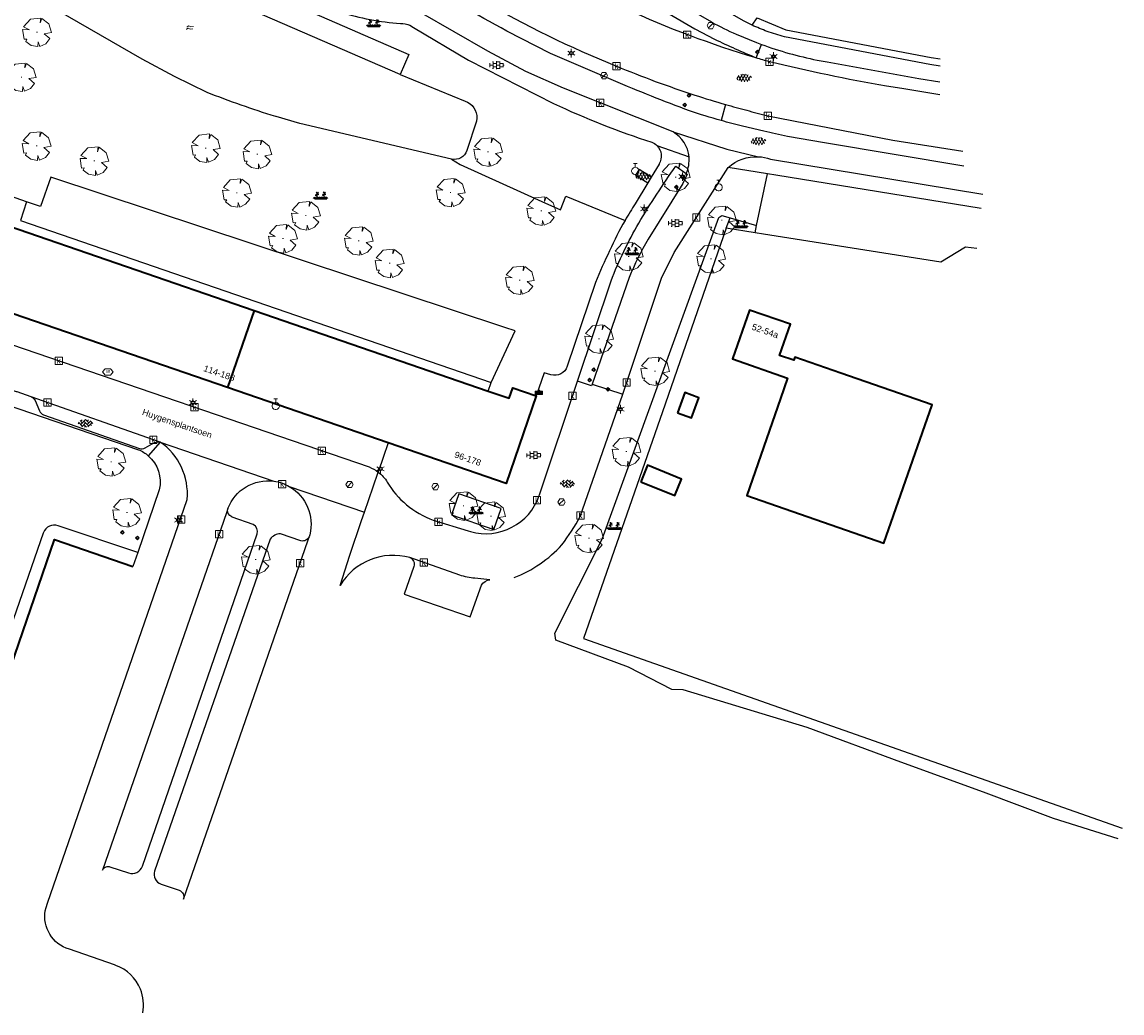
# Model space of a CAD drawing. Header units: metres. Extents: x 100797 to 101446, y 431104 to 431509.
# Tile 9 of 35: x 101212 to 101363, y 431104 to 431240. Entities that reach past the tile are written whole.
import ezdxf

# ---------------------------------------------------------------- set-up
doc = ezdxf.new("R2010")
doc.units = ezdxf.units.M
doc.layers.get('0').update_dxf_attribs({"linetype": 'CONTINUOUS'})
doc.layers.add('BAR_BEBOUWING', color=7, linetype='CONTINUOUS', lineweight=35, true_color=0x707070)
for name, color, linetype, true_color in [('BAR_BGT_BOMEN', 7, 'CONTINUOUS', 0x707070), ('BAR_BGT_LICHTMASTEN', 7, 'CONTINUOUS', 0x707070), ('BAR_BGT_PUNTSYMBOLEN', 7, 'CONTINUOUS', 0x707070), ('BAR_BGT_SYMBOLEN', 7, 'CONTINUOUS', 0x707070), ('BAR_HUISNUMMERS EN STRAATNAMEN', 7, 'CONTINUOUS', 0x707070), ('BAR_TOPO', 7, 'CONTINUOUS', 0x707070), ('BAR_WATER', 7, 'CONTINUOUS', 0x707070), ('BAR_WEGEN', 7, 'CONTINUOUS', 0x707070), ('BOR_AFVALBAK', 7, 'CONTINUOUS', 0x707070), ('BOR_BOMEN (vaste grootte)', 7, 'CONTINUOUS', 0x707070), ('BOR_LICHTMASTEN', 7, 'CONTINUOUS', 0x707070), ('BOR_RIOOLPUTTEN', 7, 'CONTINUOUS', 0x707070), ('BOR_VERKEERSBORD', 7, 'CONTINUOUS', 0x707070)]:
    doc.layers.add(name, color=color, linetype=linetype, true_color=true_color)
doc.styles.add('NLCS-ISO', font='NLCS-ISO.ttf')

# ---------------------------------------------------------------- blocks, each defined once
blk = doc.blocks.new('inspectieput_1', base_point=(100953.43, 431263.36))
at = {"color": 8, "lineweight": 0, "true_color": 0x707070}
for points in [[(100953.93, 431263.36), (100953.68, 431263.79), (100953.18, 431263.79), (100952.93, 431263.36), (100953.18, 431262.93), (100953.68, 431262.93), (100953.93, 431263.36)], [(100953.08, 431263.01), (100953.78, 431263.71)]]:
    blk.add_lwpolyline(points, dxfattribs=at)
blk = doc.blocks.new('lichtmast_1', base_point=(101313.15, 431373.61))
at = {"color": 8, "lineweight": 0, "true_color": 0x707070}
for points in [[(101312.9, 431373.75), (101312.65, 431373.9)], [(101312.9, 431373.46), (101312.65, 431373.32)], [(101313.44, 431373.61), (101313.15, 431373.9), (101312.86, 431373.61), (101313.15, 431373.32), (101313.44, 431373.61)], [(101312.89, 431373.72), (101313.42, 431373.72)], [(101312.89, 431373.49), (101313.42, 431373.49)], [(101313.15, 431373.9), (101313.15, 431374.19)], [(101313.15, 431373.32), (101313.15, 431373.03)], [(101313.4, 431373.75), (101313.65, 431373.9)], [(101313.4, 431373.46), (101313.65, 431373.32)]]:
    blk.add_lwpolyline(points, dxfattribs=at)
blk = doc.blocks.new('boom_5', base_point=(101195.65, 431331.72))
at = {"color": 8, "lineweight": 0, "true_color": 0x707070}
for points in [[(101196.16, 431333.65), (101194.75, 431333.51), (101193.79, 431332.46)], [(101196.16, 431333.65), (101196.1, 431332.99), (101196.34, 431333.6)], [(101197.65, 431331.67), (101197.31, 431332.84), (101196.34, 431333.6)], [(101193.68, 431332.08), (101194.61, 431332.03), (101193.79, 431332.46)], [(101193.68, 431332.08), (101193.91, 431330.74)], [(101194.1, 431330.45), (101194.26, 431330.76), (101193.91, 431330.74)], [(101194.1, 431330.45), (101194.86, 431329.88), (101195.8, 431329.72)], [(101195.71, 431331.72), (101195.59, 431331.72), (101195.71, 431331.72)], [(101196.05, 431329.76), (101196.86, 431330.13), (101197.44, 431330.82)], [(101197.65, 431331.67), (101196.67, 431331.5), (101197.44, 431330.82)], [(101196.05, 431329.76), (101195.82, 431330.4), (101195.8, 431329.72)]]:
    blk.add_lwpolyline(points, dxfattribs=at)
blk = doc.blocks.new('afvalbak_1', base_point=(100943.53, 431176.56))
at = {"color": 8, "lineweight": 0, "true_color": 0x707070}
for points in [[(100944.03, 431176.45), (100943.03, 431176.45)], [(100943.11, 431176.32), (100943.03, 431176.45)], [(100943.03, 431176.45), (100943.03, 431176.01)], [(100943.11, 431176.25), (100943.03, 431176.01)], [(100944.03, 431176.01), (100943.03, 431176.01)], [(100943.96, 431176.32), (100943.11, 431176.32)], [(100943.11, 431176.25), (100943.11, 431176.32)], [(100943.96, 431176.25), (100943.11, 431176.25)], [(100943.16, 431176.19), (100943.12, 431176.07)], [(100943.95, 431176.07), (100943.12, 431176.07)], [(100943.91, 431176.19), (100943.16, 431176.19)], [(100943.65, 431176.56), (100943.53, 431176.67), (100943.42, 431176.56), (100943.53, 431176.45), (100943.65, 431176.56)], [(100943.91, 431176.19), (100943.95, 431176.07)], [(100943.96, 431176.32), (100944.03, 431176.45)], [(100943.96, 431176.25), (100943.96, 431176.32)], [(100943.96, 431176.25), (100944.03, 431176.01)], [(100944.03, 431176.45), (100944.03, 431176.01)]]:
    blk.add_lwpolyline(points, dxfattribs=at)
blk = doc.blocks.new('verkeersbord_1', base_point=(101107.64, 431195.48))
at = {"true_color": 0x707070, "transparency": 33554687}
h = blk.add_hatch(color=8, dxfattribs=at)
h.paths.add_polyline_path([(101107.89, 431195.48), (101107.64, 431195.73), (101107.39, 431195.48), (101107.64, 431195.23)])
h.paths.add_polyline_path([(101107.46, 431195.48), (101107.64, 431195.66), (101107.82, 431195.48), (101107.64, 431195.3)], flags=0)
at = {"color": 8, "lineweight": 0, "true_color": 0x707070}
for points in [[(101107.89, 431195.48), (101107.64, 431195.73), (101107.39, 431195.48), (101107.64, 431195.23), (101107.89, 431195.48)], [(101107.82, 431195.48), (101107.64, 431195.66), (101107.46, 431195.48), (101107.64, 431195.3), (101107.82, 431195.48)]]:
    blk.add_lwpolyline(points, dxfattribs=at)
blk = doc.blocks.new('boom_6', base_point=(101276.28, 431172.06))
at = {"color": 8, "lineweight": 0, "true_color": 0x707070}
for points in [[(101276.79, 431173.99), (101275.38, 431173.85), (101274.42, 431172.8)], [(101276.79, 431173.99), (101276.73, 431173.33), (101276.96, 431173.94)], [(101278.28, 431172.01), (101277.93, 431173.18), (101276.96, 431173.94)], [(101274.31, 431172.41), (101275.23, 431172.37), (101274.42, 431172.8)], [(101274.31, 431172.41), (101274.53, 431171.08)], [(101276.34, 431172.06), (101276.22, 431172.06), (101276.34, 431172.06)], [(101278.28, 431172.01), (101277.29, 431171.84), (101278.06, 431171.16)], [(101274.73, 431170.79), (101274.89, 431171.1), (101274.53, 431171.08)], [(101274.73, 431170.79), (101275.48, 431170.22), (101276.42, 431170.06)], [(101276.67, 431170.1), (101276.44, 431170.74), (101276.42, 431170.06)], [(101276.67, 431170.1), (101277.49, 431170.47), (101278.06, 431171.16)]]:
    blk.add_lwpolyline(points, dxfattribs=at)
blk = doc.blocks.new('betonstraatstenen_1', base_point=(101286.8, 431176.56))
at = {"color": 8, "lineweight": 0, "true_color": 0x707070}
for points in [[(101285.78, 431176.42), (101285.91, 431176.56)], [(101285.81, 431176.66), (101286.35, 431176.12)], [(101286.05, 431176.87), (101286.35, 431176.56)], [(101286.13, 431176.34), (101286.8, 431177)], [(101286.13, 431176.78), (101286.33, 431176.98)], [(101286.27, 431176.03), (101286.8, 431176.56)], [(101286.58, 431176.78), (101287.24, 431176.12)], [(101286.58, 431176.34), (101286.94, 431175.97)], [(101286.64, 431175.97), (101286.8, 431176.12)], [(101286.77, 431177.03), (101287.24, 431176.56)], [(101287.02, 431176.78), (101287.21, 431176.98)], [(101287.02, 431176.34), (101287.53, 431176.85)], [(101287.11, 431175.99), (101287.68, 431176.56)], [(101287.46, 431176.78), (101287.78, 431176.46)], [(101287.46, 431176.34), (101287.6, 431176.19)]]:
    blk.add_lwpolyline(points, dxfattribs=at)
blk = doc.blocks.new('afsluitpaal_1', base_point=(101287.419, 431391.834))
at = {"true_color": 0x707070, "transparency": 33554687}
blk.add_hatch(color=8, dxfattribs=at).paths.add_polyline_path([(101287.169, 431391.834), (101287.419, 431392.084), (101287.669, 431391.834), (101287.419, 431391.584)])
at = {"color": 8, "lineweight": 0, "true_color": 0x707070}
blk.add_lwpolyline([(101287.669, 431391.834), (101287.419, 431392.084), (101287.169, 431391.834), (101287.419, 431391.584), (101287.669, 431391.834)], dxfattribs=at)
blk = doc.blocks.new('beplanting_1', base_point=(101316.77, 431360.68))
at = {"color": 8, "lineweight": 0, "true_color": 0x707070}
for points in [[(101316.15, 431360.87), (101315.99, 431360.85)], [(101316.24, 431360.34), (101316.25, 431360.73), (101316.05, 431361.01)], [(101316.12, 431360.91), (101316.16, 431361.04)], [(101316.22, 431361.22), (101316.13, 431361.21)], [(101316.24, 431361.18), (101316.14, 431361.33)], [(101316.18, 431361.27), (101316.19, 431361.31)], [(101316.25, 431360.73), (101316.24, 431361.38)], [(101316.25, 431361.12), (101316.43, 431361.29)], [(101316.25, 431360.93), (101316.46, 431361.06)], [(101316.34, 431361.21), (101316.32, 431361.28)], [(101316.36, 431361), (101316.5, 431360.93)], [(101316.37, 431361.24), (101316.44, 431361.23)], [(101316.4, 431361.02), (101316.4, 431361.16)], [(101317.12, 431360.88), (101316.96, 431360.86)], [(101317.22, 431360.35), (101317.22, 431360.74), (101317.02, 431361.02)], [(101317.09, 431360.92), (101317.13, 431361.04)], [(101317.22, 431361.18), (101317.11, 431361.34)], [(101317.19, 431361.22), (101317.11, 431361.22)], [(101317.15, 431361.28), (101317.16, 431361.32)], [(101317.22, 431360.74), (101317.21, 431361.38)], [(101317.22, 431361.13), (101317.4, 431361.3)], [(101317.22, 431360.94), (101317.43, 431361.07)], [(101317.31, 431361.21), (101317.29, 431361.28)], [(101317.33, 431361), (101317.47, 431360.94)], [(101317.34, 431361.25), (101317.41, 431361.24)], [(101317.37, 431361.03), (101317.37, 431361.16)], [(101316, 431360.34), (101315.73, 431360.52)], [(101316, 431360.34), (101315.8, 431360.61)], [(101316, 431360.34), (101315.92, 431360.64)], [(101315.94, 431360.34), (101317.6, 431360.35)], [(101316, 431360.34), (101316.06, 431360.65)], [(101316, 431360.34), (101316.18, 431360.6)], [(101316, 431360.34), (101316.27, 431360.54)], [(101316.49, 431360.34), (101316.22, 431360.53)], [(101316.49, 431360.34), (101316.29, 431360.62)], [(101316.49, 431360.34), (101316.41, 431360.64)], [(101316.49, 431360.34), (101316.56, 431360.65)], [(101316.49, 431360.34), (101316.67, 431360.61)], [(101316.49, 431360.34), (101316.76, 431360.54)], [(101316.95, 431360.35), (101316.67, 431360.53)], [(101316.95, 431360.35), (101316.74, 431360.62)], [(101316.95, 431360.35), (101316.87, 431360.65)], [(101316.95, 431360.35), (101317.01, 431360.66)], [(101316.95, 431360.35), (101317.13, 431360.61)], [(101316.95, 431360.35), (101317.22, 431360.55)], [(101317.46, 431360.35), (101317.18, 431360.54)], [(101317.46, 431360.35), (101317.25, 431360.62)], [(101317.46, 431360.35), (101317.38, 431360.65)], [(101317.46, 431360.35), (101317.52, 431360.66)], [(101317.46, 431360.35), (101317.64, 431360.62)], [(101317.46, 431360.35), (101317.73, 431360.55)]]:
    blk.add_lwpolyline(points, dxfattribs=at)
blk = doc.blocks.new('tegels_1', base_point=(101313.55, 431423.17))
at = {"color": 8, "lineweight": 0, "true_color": 0x707070}
for points in [[(101312.6, 431423.4), (101312.63, 431423.4)], [(101312.6, 431422.94), (101312.63, 431422.94)], [(101312.63, 431422.91), (101312.63, 431423.43)], [(101312.63, 431423.17), (101313.09, 431423.17)], [(101312.99, 431423.63), (101313.09, 431423.63)], [(101313.09, 431422.68), (101313.09, 431423.66)], [(101313.09, 431423.4), (101313.55, 431423.4)], [(101313.09, 431422.94), (101313.55, 431422.94)], [(101313.55, 431422.62), (101313.55, 431423.72)], [(101313.55, 431423.63), (101314.02, 431423.63)], [(101313.55, 431423.17), (101314.02, 431423.17)], [(101314.02, 431422.68), (101314.02, 431423.66)], [(101314.02, 431423.4), (101314.48, 431423.4)], [(101314.02, 431422.94), (101314.48, 431422.94)], [(101314.48, 431422.91), (101314.48, 431423.43)], [(101314.48, 431423.17), (101314.6, 431423.17)], [(101312.99, 431422.71), (101313.09, 431422.71)], [(101313.55, 431422.71), (101314.02, 431422.71)]]:
    blk.add_lwpolyline(points, dxfattribs=at)
blk = doc.blocks.new('asfalt_1', base_point=(101306.48, 431386.77))
at = {"color": 8, "lineweight": 0, "true_color": 0x707070}
for points in [[(101305.58, 431386.5), (101305.44, 431386.73)], [(101305.46, 431386.66), (101305.73, 431387.13)], [(101306.12, 431386.26), (101305.65, 431387.08)], [(101305.72, 431386.4), (101306.23, 431387.28)], [(101306.55, 431386.24), (101305.97, 431387.23)], [(101306.06, 431386.28), (101306.64, 431387.28)], [(101306.92, 431386.3), (101306.35, 431387.29)], [(101306.44, 431386.24), (101307, 431387.2)], [(101307.25, 431386.44), (101306.77, 431387.26)], [(101306.88, 431386.29), (101307.31, 431387.03)], [(101307.44, 431386.81), (101307.32, 431387.02)]]:
    blk.add_lwpolyline(points, dxfattribs=at)
blk = doc.blocks.new('water_1', base_point=(101296.53, 431389.81))
at = {"color": 8, "lineweight": 0, "true_color": 0x707070}
for points in [[(101295.99, 431389.59), (101296.01, 431389.62), (101296.25, 431389.76), (101296.5, 431389.63), (101296.9, 431389.68)], [(101296.08, 431389.9), (101296.1, 431389.93), (101296.34, 431390.07), (101296.59, 431389.94), (101296.99, 431389.99)], [(101296.08, 431389.9), (101296.1, 431389.93), (101296.34, 431390.07), (101296.59, 431389.94), (101296.99, 431389.99)]]:
    blk.add_lwpolyline(points, dxfattribs=at)
blk = doc.blocks.new('kolk-symbool_1', base_point=(101288.59, 431172.13))
at = {"true_color": 0x707070, "transparency": 33554687}
h = blk.add_hatch(color=8, dxfattribs=at)
h.paths.add_polyline_path([(101288.62, 431172.08), (101288.85, 431172.3), (101288.72, 431172.3), (101288.49, 431172.06), (101288.56, 431172.01), (101288.75, 431171.72), (101288.87, 431171.72)])
h.paths.add_polyline_path([(101288.56, 431172.01), (101288.49, 431172.06), (101288.49, 431172.52), (101288.39, 431172.52), (101288.39, 431171.72), (101288.49, 431171.72), (101288.49, 431171.95)], flags=0)
at = {"color": 8, "lineweight": 0, "true_color": 0x707070}
blk.add_lwpolyline([(101288.09, 431172.62), (101289.09, 431172.62), (101289.09, 431171.62), (101288.09, 431171.62), (101288.09, 431172.62)], dxfattribs=at)
blk = doc.blocks.new('afsluitpaal_51', base_point=(101292.344, 431189.493))
at = {"true_color": 0x707070, "transparency": 33554687}
blk.add_hatch(color=8, dxfattribs=at).paths.add_polyline_path([(101292.094, 431189.493), (101292.344, 431189.743), (101292.594, 431189.493), (101292.344, 431189.243)])
at = {"color": 8, "lineweight": 0, "true_color": 0x707070}
blk.add_lwpolyline([(101292.594, 431189.493), (101292.344, 431189.743), (101292.094, 431189.493), (101292.344, 431189.243), (101292.594, 431189.493)], dxfattribs=at)
blk = doc.blocks.new('verkeersbord_2', base_point=(101289.84, 431190.77))
at = {"true_color": 0x707070, "transparency": 33554687}
h = blk.add_hatch(color=8, dxfattribs=at)
h.paths.add_polyline_path([(101290.09, 431190.77), (101289.84, 431191.02), (101289.59, 431190.77), (101289.84, 431190.52)])
h.paths.add_polyline_path([(101289.66, 431190.77), (101289.84, 431190.94), (101290.02, 431190.77), (101289.84, 431190.59)], flags=0)
at = {"color": 8, "lineweight": 0, "true_color": 0x707070}
for points in [[(101290.09, 431190.77), (101289.84, 431191.02), (101289.59, 431190.77), (101289.84, 431190.52), (101290.09, 431190.77)], [(101290.02, 431190.77), (101289.84, 431190.94), (101289.66, 431190.77), (101289.84, 431190.59), (101290.02, 431190.77)]]:
    blk.add_lwpolyline(points, dxfattribs=at)
blk = doc.blocks.new('verdeelkast_1', base_point=(101307.585, 431217.287))
at = {"color": 8, "lineweight": 0, "true_color": 0x707070}
for points in [[(101307.335, 431216.8495), (101307.1475, 431217.037), (101307.085, 431217.2245), (101307.085, 431217.3495), (101307.1475, 431217.537), (101307.335, 431217.7245), (101307.5225, 431217.787), (101307.6475, 431217.787), (101307.835, 431217.7245), (101308.0225, 431217.537), (101308.085, 431217.3495), (101308.085, 431217.2245), (101308.0225, 431217.037), (101307.835, 431216.8495), (101307.6475, 431216.787), (101307.5225, 431216.787), (101307.335, 431216.8495)], [(101307.335, 431218.287), (101307.835, 431218.287)], [(101307.585, 431217.787), (101307.585, 431218.287)]]:
    blk.add_lwpolyline(points, dxfattribs=at)
blk = doc.blocks.new('afvalbak_2', base_point=(101282.85, 431189.33))
at = {"color": 8, "lineweight": 0, "true_color": 0x707070}
for points in [[(101283.35, 431189.21), (101282.35, 431189.21)], [(101282.42, 431189.08), (101282.35, 431189.21)], [(101282.35, 431189.21), (101282.35, 431188.78)], [(101282.42, 431189.01), (101282.35, 431188.78)], [(101283.35, 431188.78), (101282.35, 431188.78)], [(101283.27, 431189.08), (101282.42, 431189.08)], [(101282.42, 431189.01), (101282.42, 431189.08)], [(101283.27, 431189.01), (101282.42, 431189.01)], [(101282.47, 431188.96), (101282.43, 431188.83)], [(101283.27, 431188.83), (101282.43, 431188.83)], [(101283.23, 431188.96), (101282.47, 431188.96)], [(101282.96, 431189.33), (101282.85, 431189.44), (101282.74, 431189.33), (101282.85, 431189.21), (101282.96, 431189.33)], [(101283.23, 431188.96), (101283.27, 431188.83)], [(101283.27, 431189.08), (101283.35, 431189.21)], [(101283.27, 431189.01), (101283.27, 431189.08)], [(101283.27, 431189.01), (101283.35, 431188.78)], [(101283.35, 431189.21), (101283.35, 431188.78)]]:
    blk.add_lwpolyline(points, dxfattribs=at)
blk = doc.blocks.new('brandkraanput_1', base_point=(101151.07, 431424.81))
at = {"true_color": 0x707070, "transparency": 33554687}
h = blk.add_hatch(color=8, dxfattribs=at)
h.paths.add_polyline_path([(101150.82, 431424.99), (101150.91, 431424.99), (101150.98, 431425), (101150.96, 431425.01), (101150.95, 431425.02), (101150.93, 431425.02), (101150.91, 431425.03), (101150.8, 431425.03), (101150.79, 431425.02), (101150.78, 431425.01), (101150.78, 431424.64), (101150.79, 431424.62), (101150.8, 431424.62), (101150.91, 431424.62), (101150.92, 431424.62), (101150.94, 431424.62), (101150.96, 431424.63), (101150.98, 431424.64), (101150.99, 431424.65), (101150.82, 431424.66), (101150.82, 431424.82), (101150.91, 431424.82), (101150.99, 431424.83), (101150.97, 431424.84), (101150.98, 431424.85), (101150.82, 431424.86)])
h.paths.add_polyline_path([(101151.01, 431424.92), (101151.01, 431424.94), (101151, 431424.96), (101150.99, 431424.98), (101150.98, 431425), (101150.91, 431424.99), (101150.91, 431424.99), (101150.93, 431424.98), (101150.95, 431424.97), (101150.95, 431424.96), (101150.96, 431424.94), (101150.97, 431424.92), (101150.97, 431424.92), (101150.96, 431424.9), (101150.95, 431424.88), (101150.94, 431424.88), (101150.93, 431424.87), (101150.91, 431424.86), (101150.82, 431424.86), (101150.98, 431424.85), (101150.99, 431424.87), (101151, 431424.88), (101151.01, 431424.9)], flags=0)
h.paths.add_polyline_path([(101151.03, 431424.74), (101151.03, 431424.77), (101151.02, 431424.78), (101151.01, 431424.8), (101151, 431424.82), (101150.99, 431424.83), (101150.91, 431424.82), (101150.91, 431424.82), (101150.93, 431424.82), (101150.95, 431424.81), (101150.96, 431424.8), (101150.97, 431424.79), (101150.98, 431424.78), (101150.99, 431424.76), (101150.99, 431424.74), (101150.99, 431424.74), (101150.98, 431424.72), (101150.98, 431424.7), (101150.96, 431424.68), (101150.96, 431424.68), (101150.95, 431424.67), (101150.93, 431424.66), (101150.91, 431424.66), (101150.82, 431424.66), (101150.99, 431424.65), (101151, 431424.66), (101151.01, 431424.68), (101151.02, 431424.7), (101151.03, 431424.72), (101151.03, 431424.74)], flags=0)
h.paths.add_polyline_path([(101151.15, 431424.78), (101151.24, 431424.78), (101151.24, 431424.78), (101151.28, 431424.79), (101151.29, 431424.79), (101151.31, 431424.8), (101151.32, 431424.81), (101151.15, 431424.82), (101151.15, 431424.99), (101151.24, 431424.99), (101151.32, 431424.99), (101151.31, 431425), (101151.29, 431425.01), (101151.28, 431425.02), (101151.26, 431425.03), (101151.24, 431425.03), (101151.13, 431425.03), (101151.12, 431425.02), (101151.11, 431425.01), (101151.11, 431424.64), (101151.12, 431424.62), (101151.13, 431424.62), (101151.15, 431424.62), (101151.15, 431424.64)], flags=0)
h.paths.add_polyline_path([(101151.28, 431424.79), (101151.24, 431424.78), (101151.32, 431424.63), (101151.32, 431424.62), (101151.34, 431424.62), (101151.35, 431424.62), (101151.36, 431424.64), (101151.36, 431424.65)], flags=0)
h.paths.add_polyline_path([(101151.36, 431424.88), (101151.36, 431424.9), (101151.36, 431424.92), (101151.35, 431424.94), (101151.35, 431424.96), (101151.34, 431424.97), (101151.32, 431424.99), (101151.24, 431424.99), (101151.24, 431424.99), (101151.26, 431424.98), (101151.28, 431424.97), (101151.29, 431424.96), (101151.3, 431424.96), (101151.31, 431424.94), (101151.31, 431424.92), (101151.32, 431424.9), (101151.32, 431424.9), (101151.31, 431424.88), (101151.31, 431424.86), (101151.29, 431424.85), (101151.29, 431424.84), (101151.27, 431424.83), (101151.26, 431424.82), (101151.24, 431424.82), (101151.15, 431424.82), (101151.32, 431424.81), (101151.34, 431424.83), (101151.35, 431424.84), (101151.35, 431424.86)], flags=0)
at = {"color": 8, "lineweight": 0, "true_color": 0x707070}
blk.add_lwpolyline([(101150.3, 431424.77), (101150.67, 431424.33), (101151.42, 431424.33), (101151.8, 431424.77), (101151.42, 431425.22), (101150.67, 431425.22), (101150.3, 431424.77)], dxfattribs=at)
blk = doc.blocks.new('lichtmast_2', base_point=(101212.5, 431404.65))
at = {"color": 8, "lineweight": 0, "true_color": 0x707070}
for points in [[(101212.25, 431404.8), (101212, 431404.94)], [(101212.79, 431404.65), (101212.5, 431404.94), (101212.21, 431404.65), (101212.5, 431404.36), (101212.79, 431404.65)], [(101212.24, 431404.77), (101212.77, 431404.77)], [(101212.5, 431404.94), (101212.5, 431405.23)], [(101212.75, 431404.8), (101213, 431404.94)], [(101212.25, 431404.51), (101212, 431404.36)], [(101212.24, 431404.54), (101212.77, 431404.54)], [(101212.5, 431404.36), (101212.5, 431404.07)], [(101212.75, 431404.51), (101213, 431404.36)]]:
    blk.add_lwpolyline(points, dxfattribs=at)

msp = doc.modelspace()

# ---------------------------------------------------------------- linework, layer by layer
at = {"layer": 'BAR_BEBOUWING', "ltscale": 10, "flags": 128}
for points in [[(101202.395, 431205.025), (101205.096, 431212.877), (101202.837, 431213.655), (101203.606, 431215.831), (101209.009, 431213.972), (101208.483, 431212.441), (101243.658, 431200.34)], [(101240.009, 431189.732), (101201.671, 431202.92), (101202.395, 431205.025)], [(101243.658, 431200.34), (101240.009, 431189.732)], [(101243.658, 431200.34), (101275.869, 431189.26)], [(101262.13, 431182.123), (101240.009, 431189.732)], [(101275.869, 431189.26), (101278.764, 431188.264), (101279.264, 431189.716), (101282.495, 431188.604)], [(101282.495, 431188.604), (101278.346, 431176.545), (101262.13, 431182.123)], [(101202.457, 431128.974), (101216.18, 431168.837), (101226.98, 431165.119)]]:
    msp.add_lwpolyline(points, dxfattribs=at)
for points in [[(101324.428, 431191.729), (101318.082, 431193.938), (101317.924, 431193.482), (101315.977, 431194.16), (101317.465, 431198.436), (101311.841, 431200.394), (101309.499, 431193.667), (101317.076, 431191.029), (101316.099, 431188.222), (101311.462, 431174.904), (101330.346, 431168.329), (101336.972, 431187.361)], [(101301.929, 431186.274), (101303.868, 431185.565), (101304.878, 431188.341), (101302.941, 431189.046)], [(101296.86, 431176.778), (101301.567, 431174.86), (101302.501, 431177.148), (101297.793, 431179.068)]]:
    msp.add_lwpolyline(points, close=True, dxfattribs=at)
at = {"layer": 'BAR_TOPO', "ltscale": 0.01, "flags": 128}
for points in [[(101255.785, 431293.365), (101254.87, 431292.55), (101253.624, 431291.123, 0.3149713), (101255.923, 431277.525), (101256.824, 431276.699), (101259.994, 431273.791), (101268.039, 431267.12), (101277.849, 431259.902, -0.0805843), (101284.973, 431251.812), (101290.197, 431247.401), (101304.336, 431239.099), (101307.017, 431237.67, 0.0083195), (101312.775, 431235.1)], [(101312.775, 431235.1, -0.0350765), (101294.754, 431241.848, -0.0194977), (101284.535, 431247.003, -0.0170281), (101275.949, 431252.151, -0.0230948), (101267.364, 431258.153, -0.0241981), (101258.993, 431265.275, -0.0253532), (101249.114, 431275.826, -0.0054936), (101247.03, 431278.454)], [(101238.025, 431270.829), (101252.272, 431259.061, 0.0484579), (101275.012, 431243.047, 0.0375083), (101293.529, 431233.977, 0.0206936), (101304.297, 431229.992, 0.0080219), (101308.556, 431228.688)], [(101307.93, 431226.475, -0.0117238), (101303.597, 431227.81, -0.0110588), (101293.111, 431231.978), (101284.441, 431235.681), (101278.449, 431238.798, -0.0226627), (101266.072, 431246.13), (101261.367, 431249.279), (101256.861, 431252.692), (101241.03, 431265.193), (101236.282, 431268.556)], [(101283.451, 431256.637, 0.0562842), (101285.314, 431254.272), (101288.617, 431251.427), (101291.562, 431249.232), (101292.545, 431248.499), (101297.864, 431245.141), (101306.629, 431240.039, 0.032714), (101310.013, 431238.37), (101312.795, 431237.222), (101313.486, 431236.959)], [(101312.197, 431239.598, -0.0108058), (101311.081, 431240.142), (101308.771, 431241.475), (101295.166, 431249.326), (101292.268, 431251.147), (101286.655, 431255.917), (101286.239, 431256.489), (101285.682, 431257.736)], [(101263.758, 431232.833), (101236.9, 431244.529, -0.0092126), (101233.689, 431246.273, -0.0071237), (101230.753, 431247.978), (101223.451, 431252.394, 0.0196696), (101220.101, 431254.419)], [(101247.044, 431244.923, 0.0632832), (101255.51, 431241.41, 0.0572475), (101263.806, 431239.831, -0.1247999), (101265.107, 431239.593), (101265.597, 431239.303), (101273.184, 431234.807), (101284.866, 431228.833, 0.0325306), (101298.396, 431223.495, -0.0995337), (101299.09, 431223.034)], [(101270.844, 431221.175), (101249.931, 431226.05), (101246.712, 431227.018), (101246.628, 431227.043, -0.0225419), (101237.18, 431230.359), (101232.692, 431232.543), (101228.239, 431234.903), (101215.293, 431242.397), (101215.273, 431242.409, 0.1201904), (101210.832, 431243.706)], [(101338.071, 431233.956), (101336.673, 431234.19), (101316.653, 431237.993, -0.0227205), (101314.27, 431238.745, -0.0198), (101312.197, 431239.598)], [(101313.486, 431236.959, 0.0407029), (101321.152, 431234.802), (101322.547, 431234.55), (101335.134, 431232.282), (101338.043, 431231.793)], [(101338.021, 431230.023), (101332.809, 431230.879), (101330.672, 431231.23, -0.0185079), (101314.585, 431234.572, -0.013408), (101312.775, 431235.1)], [(101263.758, 431232.833), (101272.706, 431229.139), (101273.047, 431228.998, -0.3395105), (101274.286, 431226.412), (101272.95, 431222.358, -0.3881558), (101270.844, 431221.175)], [(101308.556, 431228.688, 0.005173), (101311.448, 431227.887, 0.0055007), (101314.354, 431227.149), (101331.585, 431223.782), (101341.18, 431222.243)], [(101341.338, 431220.205), (101322.17, 431223.424), (101317.045, 431224.285, -0.0098909), (101313.812, 431225.003), (101310.897, 431225.684, -0.007657), (101307.93, 431226.475)], [(101303.514, 431221.475, 0.2420015), (101301.313, 431224.923)], [(101299.09, 431223.034, -0.3424026), (101299.409, 431220.503), (101299.392, 431220.475), (101298.306, 431218.671)], [(101303.126, 431219.193, 0.1313907), (101303.514, 431221.475)], [(101308.897, 431220.007, -0.2015372), (101313.074, 431221.503)], [(101313.074, 431221.503, -0.0733938), (101314.708, 431221.171), (101343.97, 431216.351)], [(101288.167, 431190.623), (101292.789, 431204.431, -0.038118), (101296.598, 431212.365, -0.0190996), (101301.696, 431220.206), (101303.126, 431219.193)], [(101303.126, 431219.193), (101303.253, 431219.103), (101302.674, 431217.825), (101297.875, 431210.148, 0.0326683), (101295.273, 431204.883), (101290.166, 431190.19)], [(101297.833, 431217.885), (101296.118, 431215.036, 0.0141338), (101294.715, 431212.737)], [(101294.715, 431212.737, 0.0252854), (101292.587, 431208.541, 0.021902), (101290.666, 431204.205), (101286.764, 431192.66, -0.4039534), (101284.518, 431191.498), (101283.586, 431191.776), (101282.495, 431188.604)], [(101133.159, 431108.705), (101133.189, 431108.796, -0.0274098), (101139.187, 431121.867, -0.0163533), (101143.126, 431127.944, -0.0237489), (101146.679, 431132.678), (101148.965, 431135.284), (101194.716, 431187.458), (101200.597, 431194.165), (101200.615, 431194.185, -0.3035525), (101208.468, 431196.272), (101259.513, 431178.809, -0.0662457), (101260.736, 431178.1)], [(101260.736, 431178.1, -0.0878695), (101261.989, 431176.724, 0.0848323), (101264.634, 431173.604, 0.0828077), (101268.322, 431171.49), (101273.118, 431170.019), (101273.437, 431169.922, 0.3980687), (101282.89, 431174.861), (101282.934, 431174.991), (101288.167, 431190.623)], [(101212.989, 431188.453), (101211.043, 431189.135), (101210.956, 431189.165, 0.2859212), (101202.707, 431187.272), (101201.441, 431185.889)], [(101212.989, 431188.453, -0.1223339), (101213.551, 431187.938), (101214.114, 431186.522, 0.1724654), (101214.659, 431185.96), (101227.872, 431181.331, 0.171944), (101228.648, 431181.43), (101229.972, 431182.184, -0.120394), (101230.732, 431182.236)], [(101279.459, 431163.597, 0.1193083), (101286.016, 431168.111, 0.0392963), (101288.54, 431171.976), (101294.392, 431188.837)], [(101202.191, 431183.767), (101204.19, 431185.981, -0.249359), (101209.692, 431187.377), (101227.767, 431181.176, -0.0819469), (101229.091, 431180.356)], [(101228.339, 431103.67, 0.1455501), (101228.01, 431106.965, 0.2109667), (101224.64, 431110.22), (101224.433, 431110.292), (101218.235, 431112.447), (101217.789, 431112.602, -0.3797351), (101215.023, 431118.181), (101215.23, 431118.782), (101234.454, 431174.351, 0.2678737), (101230.732, 431182.236)], [(101229.091, 431180.356, -0.2758483), (101230.615, 431175.679), (101227.636, 431167.025)], [(101240.056, 431173.084, -0.3489105), (101246.357, 431176.861)], [(101246.357, 431176.861, -0.0525287), (101247.556, 431176.574, -0.0438463), (101248.505, 431176.122)], [(101248.505, 431176.122, -0.3296207), (101251.339, 431169.486), (101251.235, 431169.186)], [(101222.787, 431123.337, -0.3715955), (101223.721, 431123.836), (101223.825, 431123.801), (101226.385, 431122.943, 0.4102987), (101228.306, 431123.885), (101228.309, 431123.894), (101244.102, 431169.617, 0.3073819), (101243.553, 431170.901), (101240.663, 431171.908), (101240.606, 431171.927, -0.3988288), (101240.056, 431173.084)], [(101227.636, 431167.025), (101216.71, 431170.718), (101216.68, 431170.729, 0.3982232), (101214.681, 431169.782), (101214.645, 431169.677), (101200.677, 431129.554)], [(101251.235, 431169.186, -0.1492721), (101250.792, 431168.738, -0.1729786), (101250.082, 431168.629), (101247.275, 431169.606, 0.2394724), (101245.881, 431168.878), (101229.972, 431123.196, 0.4168117), (101230.85, 431121.405), (101233.346, 431120.565, -0.3691121), (101233.954, 431119.318)], [(101265.098, 431166.334, 0.3387668), (101255.498, 431162.497)], [(101265.098, 431166.334, -0.3947625), (101265.648, 431165.104), (101265.645, 431165.094), (101264.326, 431161.315), (101273.384, 431158.164), (101274.936, 431162.547, -0.2304027), (101276.119, 431163.294)], [(101276.119, 431163.294), (101274.045, 431163.493, -0.049654), (101271.968, 431163.916), (101265.098, 431166.334)]]:
    msp.add_lwpolyline(points, format="xyb", dxfattribs=at)
for points in [[(101220.101, 431254.419), (101221.676, 431256.974), (101236.696, 431247.889), (101264.956, 431235.584), (101263.758, 431232.833)], [(101301.313, 431224.923), (101286.23, 431230.928), (101281.067, 431233.225), (101275.827, 431236.009), (101266.573, 431241.346)], [(101312.197, 431239.598), (101312.905, 431240.595)], [(101312.905, 431240.595), (101316.839, 431238.976), (101336.838, 431235.176), (101338.083, 431234.969)], [(101312.775, 431235.1), (101313.486, 431236.959)], [(101308.556, 431228.688), (101307.93, 431226.475)], [(101301.313, 431224.923), (101308.717, 431222.541), (101313.074, 431221.503)], [(101299.09, 431223.034), (101303.514, 431221.475)], [(101270.844, 431221.175), (101272.033, 431220.44), (101283.261, 431215.346), (101285.834, 431214.178), (101286.539, 431216.055), (101294.715, 431212.737)], [(101294.392, 431188.837), (101299.724, 431204.765), (101301.454, 431208.324), (101308.897, 431220.007)], [(101314.309, 431219.131), (101308.897, 431220.007)], [(101276.284, 431190.421), (101279.582, 431197.551), (101278.185, 431198.013), (101215.667, 431218.697), (101214.247, 431214.638), (101212.359, 431215.298)], [(101298.306, 431218.671), (101296.644, 431219.724), (101296.136, 431218.975), (101297.833, 431217.885)], [(101298.306, 431218.671), (101297.833, 431217.885)], [(101312.784, 431212.018), (101314.309, 431219.131)], [(101343.731, 431214.371), (101315.459, 431218.945), (101314.309, 431219.131)], [(101212.359, 431215.298), (101204.143, 431218.173), (101196.857, 431209.781), (101197.561, 431207.865), (101193.439, 431203.086), (101192.482, 431203.344), (101188.523, 431198.762), (101186.02, 431200.954), (101185.131, 431199.947), (101182.167, 431202.506), (101176.133, 431195.726)], [(101202.395, 431205.025), (101205.096, 431212.877), (101202.837, 431213.655), (101203.606, 431215.831), (101209.009, 431213.972), (101208.483, 431212.441), (101243.658, 431200.34)], [(101212.359, 431215.298), (101211.513, 431212.706), (101276.284, 431190.421)], [(101362.593, 431127.631), (101353.686, 431130.438), (101344.053, 431134.077), (101332.683, 431138.193), (101319.753, 431142.96), (101302.729, 431148.142), (101301.144, 431148.182), (101295.164, 431151.276), (101285.181, 431154.955), (101285.051, 431155.946), (101291.584, 431168.886), (101307.597, 431213.126), (101308.009, 431213.423), (101309.16, 431213.084)], [(101308.64, 431211.671), (101309.16, 431213.084)], [(101309.16, 431213.084), (101312.784, 431212.018)], [(101308.64, 431211.671), (101299.844, 431186.387), (101288.998, 431155.208), (101363.102, 431129.1)], [(101312.605, 431211.041), (101308.64, 431211.671)], [(101312.605, 431211.041), (101312.784, 431212.018)], [(101343.133, 431208.87), (101341.587, 431209.043), (101338.186, 431206.974), (101313.754, 431210.858), (101312.605, 431211.041)], [(101240.009, 431189.732), (101201.671, 431202.92), (101202.395, 431205.025)], [(101243.658, 431200.34), (101240.009, 431189.732)], [(101243.658, 431200.34), (101275.869, 431189.26)], [(101262.13, 431182.123), (101240.009, 431189.732)], [(101275.869, 431189.26), (101276.284, 431190.421)], [(101275.869, 431189.26), (101278.764, 431188.264), (101279.264, 431189.716), (101282.495, 431188.604)], [(101290.166, 431190.19), (101290.096, 431189.993), (101288.167, 431190.623)], [(101290.166, 431190.19), (101294.392, 431188.837)], [(101230.732, 431182.236), (101212.989, 431188.453)], [(101282.495, 431188.604), (101278.346, 431176.545), (101262.13, 431182.123)], [(101230.732, 431182.236), (101229.091, 431180.356)], [(101230.732, 431182.236), (101246.357, 431176.861)], [(101262.13, 431182.123), (101260.736, 431178.1)], [(101258.843, 431172.566), (101260.056, 431176.094), (101260.736, 431178.1)], [(101248.505, 431176.122), (101258.843, 431172.566)], [(101240.056, 431173.084), (101239.854, 431172.501), (101222.787, 431123.337)], [(101255.498, 431162.497), (101256.814, 431166.667), (101258.455, 431171.439), (101258.843, 431172.566)], [(101202.457, 431128.974), (101216.18, 431168.837), (101226.98, 431165.119)], [(101233.954, 431119.318), (101251.049, 431168.65), (101251.235, 431169.186)], [(101227.636, 431167.025), (101226.98, 431165.119)]]:
    msp.add_lwpolyline(points, dxfattribs=at)
for points in [[(101324.428, 431191.729), (101318.082, 431193.938), (101317.924, 431193.482), (101315.977, 431194.16), (101317.465, 431198.436), (101311.841, 431200.394), (101309.499, 431193.667), (101317.076, 431191.029), (101316.099, 431188.222), (101311.462, 431174.904), (101330.346, 431168.329), (101336.972, 431187.361)], [(101301.929, 431186.274), (101303.868, 431185.565), (101304.878, 431188.341), (101302.941, 431189.046)], [(101296.86, 431176.778), (101301.567, 431174.86), (101302.501, 431177.148), (101297.793, 431179.068)], [(101277.643, 431173.104), (101271.83, 431175.115), (101270.834, 431172.235), (101276.646, 431170.224)]]:
    msp.add_lwpolyline(points, close=True, dxfattribs=at)
at = {"layer": 'BAR_WATER', "ltscale": 0.01, "flags": 128}
msp.add_lwpolyline([(101220.101, 431254.419), (101221.676, 431256.974), (101236.696, 431247.889), (101264.956, 431235.584), (101263.758, 431232.833)], dxfattribs=at)
at = {"layer": 'BAR_WEGEN', "ltscale": 0.01, "flags": 128}
for points in [[(101312.775, 431235.1, -0.0350765), (101294.754, 431241.848, -0.0194977), (101284.535, 431247.003, -0.0170281), (101275.949, 431252.151, -0.0230948), (101267.364, 431258.153, -0.0241981), (101258.993, 431265.275, -0.0253532), (101249.114, 431275.826, -0.0054936), (101247.03, 431278.454)], [(101238.025, 431270.829), (101252.272, 431259.061, 0.0484579), (101275.012, 431243.047, 0.0375083), (101293.529, 431233.977, 0.0206936), (101304.297, 431229.992, 0.0080219), (101308.556, 431228.688)], [(101307.93, 431226.475, -0.0117238), (101303.597, 431227.81, -0.0110588), (101293.111, 431231.978), (101284.441, 431235.681), (101278.449, 431238.798, -0.0226627), (101266.072, 431246.13), (101261.367, 431249.279), (101256.861, 431252.692), (101241.03, 431265.193), (101236.282, 431268.556)], [(101283.451, 431256.637, 0.0562842), (101285.314, 431254.272), (101288.617, 431251.427), (101291.562, 431249.232), (101292.545, 431248.499), (101297.864, 431245.141), (101306.629, 431240.039, 0.032714), (101310.013, 431238.37), (101312.795, 431237.222), (101313.486, 431236.959)], [(101312.197, 431239.598, -0.0108058), (101311.081, 431240.142), (101308.771, 431241.475), (101295.166, 431249.326), (101292.268, 431251.147), (101286.655, 431255.917), (101286.239, 431256.489), (101285.682, 431257.736)], [(101247.044, 431244.923, 0.0632832), (101255.51, 431241.41, 0.0572475), (101263.806, 431239.831, -0.1247999), (101265.107, 431239.593), (101265.597, 431239.303), (101273.184, 431234.807), (101284.866, 431228.833, 0.0325306), (101298.396, 431223.495, -0.0995337), (101299.09, 431223.034)], [(101338.071, 431233.956), (101336.673, 431234.19), (101316.653, 431237.993, -0.0227205), (101314.27, 431238.745, -0.0198), (101312.197, 431239.598)], [(101313.486, 431236.959, 0.0407029), (101321.152, 431234.802), (101322.547, 431234.55), (101335.134, 431232.282), (101338.043, 431231.793)], [(101338.021, 431230.023), (101332.809, 431230.879), (101330.672, 431231.23, -0.0185079), (101314.585, 431234.572, -0.013408), (101312.775, 431235.1)], [(101308.556, 431228.688, 0.005173), (101311.448, 431227.887, 0.0055007), (101314.354, 431227.149), (101331.585, 431223.782), (101341.18, 431222.243)], [(101341.338, 431220.205), (101322.17, 431223.424), (101317.045, 431224.285, -0.0098909), (101313.812, 431225.003), (101310.897, 431225.684, -0.007657), (101307.93, 431226.475)], [(101303.514, 431221.475, 0.2420015), (101301.313, 431224.923)], [(101299.09, 431223.034, -0.3424026), (101299.409, 431220.503), (101299.392, 431220.475), (101298.306, 431218.671)], [(101303.126, 431219.193, 0.1313907), (101303.514, 431221.475)], [(101308.897, 431220.007, -0.2015372), (101313.074, 431221.503)], [(101313.074, 431221.503, -0.0733938), (101314.708, 431221.171), (101343.97, 431216.351)], [(101288.167, 431190.623), (101292.789, 431204.431, -0.038118), (101296.598, 431212.365, -0.0190996), (101301.696, 431220.206), (101303.126, 431219.193)], [(101303.126, 431219.193), (101303.253, 431219.103), (101302.674, 431217.825), (101297.875, 431210.148, 0.0326683), (101295.273, 431204.883), (101290.166, 431190.19)], [(101297.833, 431217.885), (101296.118, 431215.036, 0.0141338), (101294.715, 431212.737)], [(101294.715, 431212.737, 0.0252854), (101292.587, 431208.541, 0.021902), (101290.666, 431204.205), (101286.764, 431192.66, -0.4039534), (101284.518, 431191.498), (101283.586, 431191.776), (101282.495, 431188.604)], [(101133.159, 431108.705), (101133.189, 431108.796, -0.0274098), (101139.187, 431121.867, -0.0163533), (101143.126, 431127.944, -0.0237489), (101146.679, 431132.678), (101148.965, 431135.284), (101194.716, 431187.458), (101200.597, 431194.165), (101200.615, 431194.185, -0.3035525), (101208.468, 431196.272), (101259.513, 431178.809, -0.0662457), (101260.736, 431178.1)], [(101260.736, 431178.1, -0.0878695), (101261.989, 431176.724, 0.0848323), (101264.634, 431173.604, 0.0828077), (101268.322, 431171.49), (101273.118, 431170.019), (101273.437, 431169.922, 0.3980687), (101282.89, 431174.861), (101282.934, 431174.991), (101288.167, 431190.623)], [(101212.989, 431188.453), (101211.043, 431189.135), (101210.956, 431189.165, 0.2859212), (101202.707, 431187.272), (101201.441, 431185.889)], [(101212.989, 431188.453, -0.1223339), (101213.551, 431187.938), (101214.114, 431186.522, 0.1724654), (101214.659, 431185.96), (101227.872, 431181.331, 0.171944), (101228.648, 431181.43), (101229.972, 431182.184, -0.120394), (101230.732, 431182.236)], [(101279.459, 431163.597, 0.1193083), (101286.016, 431168.111, 0.0392963), (101288.54, 431171.976), (101294.392, 431188.837)], [(101202.191, 431183.767), (101204.19, 431185.981, -0.249359), (101209.692, 431187.377), (101227.767, 431181.176, -0.0819469), (101229.091, 431180.356)], [(101228.339, 431103.67, 0.1455501), (101228.01, 431106.965, 0.2109667), (101224.64, 431110.22), (101224.433, 431110.292), (101218.235, 431112.447), (101217.789, 431112.602, -0.3797351), (101215.023, 431118.181), (101215.23, 431118.782), (101234.454, 431174.351, 0.2678737), (101230.732, 431182.236)], [(101229.091, 431180.356, -0.2758483), (101230.615, 431175.679), (101227.636, 431167.025)], [(101240.056, 431173.084, -0.3489105), (101246.357, 431176.861)], [(101246.357, 431176.861, -0.0525287), (101247.556, 431176.574, -0.0438463), (101248.505, 431176.122)], [(101248.505, 431176.122, -0.3296207), (101251.339, 431169.486), (101251.235, 431169.186)], [(101222.787, 431123.337, -0.3715955), (101223.721, 431123.836), (101223.825, 431123.801), (101226.385, 431122.943, 0.4102987), (101228.306, 431123.885), (101228.309, 431123.894), (101244.102, 431169.617, 0.3073819), (101243.553, 431170.901), (101240.663, 431171.908), (101240.606, 431171.927, -0.3988288), (101240.056, 431173.084)], [(101251.235, 431169.186, -0.1492721), (101250.792, 431168.738, -0.1729786), (101250.082, 431168.629), (101247.275, 431169.606, 0.2394724), (101245.881, 431168.878), (101229.972, 431123.196, 0.4168117), (101230.85, 431121.405), (101233.346, 431120.565, -0.3691121), (101233.954, 431119.318)], [(101265.098, 431166.334, 0.3387668), (101255.498, 431162.497)], [(101265.098, 431166.334, -0.3947625), (101265.648, 431165.104), (101265.645, 431165.094), (101264.326, 431161.315), (101273.384, 431158.164), (101274.936, 431162.547, -0.2304027), (101276.119, 431163.294)], [(101276.119, 431163.294), (101274.045, 431163.493, -0.049654), (101271.968, 431163.916), (101265.098, 431166.334)]]:
    msp.add_lwpolyline(points, format="xyb", dxfattribs=at)
for points in [[(101301.313, 431224.923), (101286.23, 431230.928), (101281.067, 431233.225), (101275.827, 431236.009), (101266.573, 431241.346)], [(101301.313, 431224.923), (101308.717, 431222.541), (101313.074, 431221.503)], [(101299.09, 431223.034), (101303.514, 431221.475)], [(101294.392, 431188.837), (101299.724, 431204.765), (101301.454, 431208.324), (101308.897, 431220.007)], [(101314.309, 431219.131), (101308.897, 431220.007)], [(101298.306, 431218.671), (101297.833, 431217.885)], [(101343.731, 431214.371), (101315.459, 431218.945), (101314.309, 431219.131)], [(101290.166, 431190.19), (101290.096, 431189.993), (101288.167, 431190.623)], [(101290.166, 431190.19), (101294.392, 431188.837)], [(101230.732, 431182.236), (101212.989, 431188.453)], [(101230.732, 431182.236), (101229.091, 431180.356)], [(101230.732, 431182.236), (101246.357, 431176.861)], [(101262.13, 431182.123), (101260.736, 431178.1)], [(101258.843, 431172.566), (101260.056, 431176.094), (101260.736, 431178.1)], [(101248.505, 431176.122), (101258.843, 431172.566)], [(101240.056, 431173.084), (101239.854, 431172.501), (101222.787, 431123.337)], [(101255.498, 431162.497), (101256.814, 431166.667), (101258.455, 431171.439), (101258.843, 431172.566)], [(101233.954, 431119.318), (101251.049, 431168.65), (101251.235, 431169.186)], [(101227.636, 431167.025), (101226.98, 431165.119)]]:
    msp.add_lwpolyline(points, dxfattribs=at)
msp.add_lwpolyline([(101277.643, 431173.104), (101271.83, 431175.115), (101270.834, 431172.235), (101276.646, 431170.224)], close=True, dxfattribs=at)

# ---------------------------------------------------------------- block references
at = {"layer": 'BAR_BGT_BOMEN'}
for p in [(101213.779, 431238.646), (101211.655, 431232.461), (101213.728, 431222.986), (101237.003, 431222.697), (101244.106, 431221.848), (101221.67, 431220.924), (101241.286, 431216.54), (101270.696, 431216.594), (101283.177, 431214.048), (101250.78, 431213.399), (101247.625, 431210.23), (101258.061, 431209.937), (101262.305, 431206.848), (101280.217, 431204.528), (101223.993, 431179.53), (101272.469, 431173.452), (101226.167, 431172.542), (101276.276, 431172.059)]:
    msp.add_blockref('boom_6', p, dxfattribs=at)
at = {"layer": 'BAR_BGT_LICHTMASTEN'}
msp.add_blockref('lichtmast_2', (101302.609, 431218.768), dxfattribs=at)
at = {"layer": 'BAR_BGT_PUNTSYMBOLEN'}
for name, p in [('kolk-symbool_1', (101303.266, 431238.301)), ('kolk-symbool_1', (101314.585, 431234.572)), ('verkeersbord_2', (101315.145, 431235.287)), ('kolk-symbool_1', (101293.529, 431233.977)), ('kolk-symbool_1', (101291.3, 431228.909)), ('verkeersbord_2', (101302.928, 431228.618)), ('kolk-symbool_1', (101314.354, 431227.149)), ('verdeelkast_1', (101296.108, 431219.544)), ('verkeersbord_2', (101302.624, 431218.718)), ('verdeelkast_1', (101307.585, 431217.287)), ('kolk-symbool_1', (101304.518, 431213.134)), ('kolk-symbool_1', (101216.775, 431193.43)), ('brandkraanput_1', (101223.547, 431191.923)), ('verkeersbord_2', (101289.838, 431190.765)), ('afsluitpaal_51', (101292.344, 431189.493)), ('kolk-symbool_1', (101294.932, 431190.45)), ('kolk-symbool_1', (101215.215, 431187.673)), ('verdeelkast_1', (101246.644, 431187.196)), ('afvalbak_2', (101282.849, 431189.328)), ('kolk-symbool_1', (101287.474, 431188.588)), ('kolk-symbool_1', (101235.457, 431187.039)), ('kolk-symbool_1', (101229.788, 431182.567)), ('kolk-symbool_1', (101252.982, 431181.043)), ('kolk-symbool_1', (101247.511, 431176.454)), ('kolk-symbool_1', (101282.589, 431174.239)), ('kolk-symbool_1', (101233.612, 431171.59)), ('kolk-symbool_1', (101269.053, 431171.265)), ('kolk-symbool_1', (101288.593, 431172.129)), ('kolk-symbool_1', (101238.84, 431169.582)), ('verkeersbord_2', (101227.603, 431169.041)), ('kolk-symbool_1', (101249.986, 431165.583)), ('kolk-symbool_1', (101267.02, 431165.658))]:
    msp.add_blockref(name, p, dxfattribs=at)
at = {"layer": 'BAR_BGT_SYMBOLEN'}
for name, p in [('beplanting_1', (101260.154, 431239.705)), ('water_1', (101234.879, 431239.249)), ('tegels_1', (101277.01, 431234.091)), ('asfalt_1', (101311.133, 431232.339)), ('asfalt_1', (101313.115, 431223.635)), ('asfalt_1', (101297.248, 431218.805)), ('beplanting_1', (101252.845, 431215.99)), ('tegels_1', (101301.62, 431212.362)), ('beplanting_1', (101310.708, 431212.062)), ('beplanting_1', (101295.71, 431208.335)), ('afsluitpaal_1', (101292.344, 431189.493)), ('betonstraatstenen_1', (101220.468, 431184.879)), ('tegels_1', (101282.135, 431180.417)), ('betonstraatstenen_1', (101286.795, 431176.56)), ('beplanting_1', (101274.238, 431172.67)), ('beplanting_1', (101293.252, 431170.527))]:
    msp.add_blockref(name, p, dxfattribs=at)
at = {"layer": 'BOR_AFVALBAK'}
msp.add_blockref('afvalbak_1', (101282.849, 431189.328), dxfattribs=at)
at = {"layer": 'BOR_BOMEN (vaste grootte)'}
for p in [(101275.851, 431222.16), (101301.674, 431218.698), (101308.035, 431212.766), (101295.21, 431207.785), (101306.544, 431207.453), (101291.127, 431196.426), (101298.843, 431192.001), (101294.901, 431180.916), (101289.757, 431169.001), (101243.888, 431166.066)]:
    msp.add_blockref('boom_5', p, dxfattribs=at)
at = {"layer": 'BOR_LICHTMASTEN'}
for p in [(101287.315, 431235.756), (101315.145, 431235.287), (101297.359, 431214.327), (101235.248, 431187.658), (101294.086, 431186.76), (101261.04, 431178.556), (101233.217, 431171.5)]:
    msp.add_blockref('lichtmast_1', p, dxfattribs=at)
at = {"layer": 'BOR_RIOOLPUTTEN'}
for p in [(101306.49, 431239.54), (101291.81, 431232.67), (101256.8, 431176.4), (101268.6, 431176.1), (101285.97, 431173.97)]:
    msp.add_blockref('inspectieput_1', p, dxfattribs=at)
at = {"layer": 'BOR_VERKEERSBORD'}
for p in [(101312.936, 431235.902), (101303.511, 431229.934), (101301.789, 431217.325), (101290.395, 431192.183), (101225.527, 431169.801)]:
    msp.add_blockref('verkeersbord_1', p, dxfattribs=at)

# ---------------------------------------------------------------- texts
at = {"layer": 'BAR_HUISNUMMERS EN STRAATNAMEN', "char_height": 0.87, "attachment_point": 5, "style": 'NLCS-ISO'}
for s, insert, rotation in [('{{\\fArial|b0|i0;52-54a}}', (101313.996, 431197.526), 341.1), ('{{\\fArial|b0|i0;114-188}}', (101238.869, 431191.711), 341.1), ('{{\\fArial|b0|i0;Huygensplantsoen}}', (101233.032, 431184.661), 341.09394), ('{{\\fArial|b0|i0;96-178}}', (101273.071, 431179.946), 341.1)]:
    msp.add_mtext(s, dxfattribs=dict(at, insert=insert, rotation=rotation))

doc.saveas('drawing.dxf')
